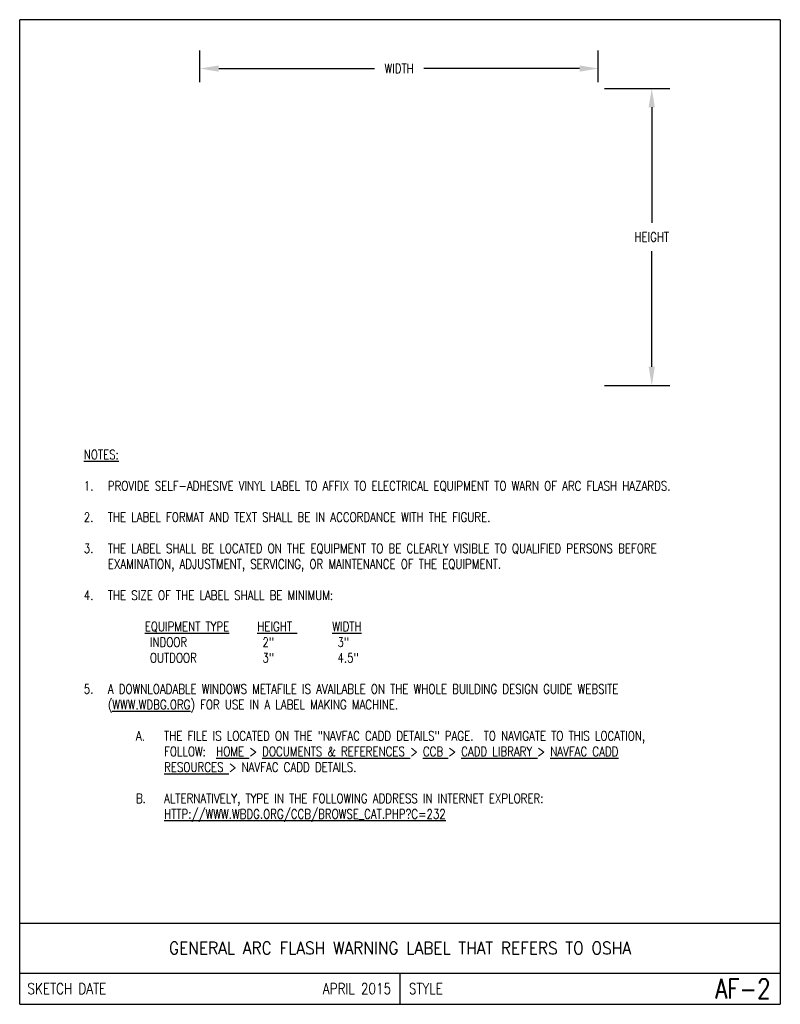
# Model space of a CAD drawing. Extents: x 0 to 7.6, y 0 to 9.85.
import ezdxf
from ezdxf.enums import TextEntityAlignment as Align

# ---------------------------------------------------------------- set-up
doc = ezdxf.new("R2010")
doc.units = 0
doc.header["$MEASUREMENT"] = 0
doc.layers.get('Defpoints').update_dxf_attribs({"linetype": 'CONTINUOUS'})
doc.layers.add('E-DETL', color=2, linetype='CONTINUOUS')
doc.layers.add('E-DETL-TEXT', color=3, linetype='CONTINUOUS')
doc.styles.add('ROMANS', font='ROMANS.SHX', dxfattribs={"width": 0.8})
doc.styles.get("Standard").update_dxf_attribs({"font": 'ROMANS.SHX', "width": 0.8, "height": 0.125})
doc.dimstyles.get("Standard").update_dxf_attribs({"dimtxt": 0.18, "dimasz": 0.18, "dimexe": 0.18, "dimexo": 0.0625, "dimgap": 0.09, "dimtad": 0, "dimtih": 1, "dimtoh": 1, "dimdec": 4, "dimzin": 0, "dimdsep": 46, "dimtxsty": 'Standard', "dimcen": 0.09, "dimadec": 0, "dimazin": 0, "dimtfac": 1, "dimtdec": 4, "dimtofl": 0, "dimtmove": 0, "dimatfit": 3, "dimfxl": 0, "dimtolj": 1, "dimtzin": 0, "dimarcsym": 0})

# ---------------------------------------------------------------- blocks, each defined once
blk = doc.blocks.new('*D0')
at = {"layer": 'Defpoints', "color": 0, "transparency": 16777216}
for p in [(5.7842, 9.3596), (1.8018, 9.1606), (5.7842, 9.1606)]:
    blk.add_point(p, dxfattribs=at)
at = {"layer": 'E-DETL-TEXT', "color": 0, "lineweight": -2, "transparency": 16777216}
for p, q in [((1.8018, 9.2231), (1.8018, 9.5396)), ((5.7842, 9.2231), (5.7842, 9.5396)), ((1.9893, 9.3596), (3.5475, 9.3596)), ((5.5967, 9.3596), (4.0385, 9.3596))]:
    blk.add_line(p, q, dxfattribs=at)
at = {"layer": 'E-DETL-TEXT', "color": 0, "transparency": 16777216}
for points in [[(1.9893, 9.3908), (1.9893, 9.3283), (1.8018, 9.3596)], [(5.5967, 9.3908), (5.5967, 9.3283), (5.7842, 9.3596)]]:
    blk.add_solid(points, dxfattribs=at)
at = {"layer": 'E-DETL-TEXT', "color": 0, "transparency": 16777216, "insert": (3.793, 9.3596), "char_height": 0.125, "attachment_point": 5}
blk.add_mtext('\\A1;{\\H0.75x;WIDTH}', dxfattribs=at)
blk = doc.blocks.new('*D1')
at = {"layer": 'Defpoints', "color": 0, "transparency": 16777216}
for p in [(5.7842, 9.1606), (6.3187, 9.1606), (5.7842, 6.1887)]:
    blk.add_point(p, dxfattribs=at)
at = {"layer": 'E-DETL-TEXT', "color": 0, "lineweight": -2, "transparency": 16777216}
for p, q in [((5.8467, 9.1606), (6.4987, 9.1606)), ((6.3187, 8.9731), (6.3187, 7.8153)), ((6.3187, 6.3762), (6.3187, 7.534)), ((5.8467, 6.1887), (6.4987, 6.1887))]:
    blk.add_line(p, q, dxfattribs=at)
at = {"layer": 'E-DETL-TEXT', "color": 0, "transparency": 16777216}
for points in [[(6.2874, 8.9731), (6.3499, 8.9731), (6.3187, 9.1606)], [(6.2874, 6.3762), (6.3499, 6.3762), (6.3187, 6.1887)]]:
    blk.add_solid(points, dxfattribs=at)
at = {"layer": 'E-DETL-TEXT', "color": 0, "transparency": 16777216, "insert": (6.3187, 7.6747), "char_height": 0.125, "attachment_point": 5}
blk.add_mtext('\\A1;{\\H0.75x;HEIGHT}', dxfattribs=at)

msp = doc.modelspace()

# ---------------------------------------------------------------- linework, layer by layer
at = {"layer": 'E-DETL'}
for p, q in [((7.60362, 9.8484), (0, 9.8484)), ((0, 0), (0, 9.8484)), ((7.60362, 9.8484), (7.60362, 0)), ((0, 0.8125), (7.60362, 0.8125)), ((0, 0.3125), (7.60362, 0.3125)), ((3.80181, 0.3125), (3.80181, 0)), ((0, 0), (7.60362, 0))]:
    msp.add_line(p, q, dxfattribs=at)

# ---------------------------------------------------------------- texts
at = {"layer": 'E-DETL-TEXT', "style": 'ROMANS', "width": 0.9}
msp.add_text('GENERAL ARC FLASH WARNING LABEL THAT REFERS TO OSHA', height=0.125, dxfattribs=at).set_placement((3.80181, 0.5625), align=Align.MIDDLE_CENTER)
at = {"layer": 'E-DETL-TEXT', "style": 'ROMANS', "width": 0.8}
for s, height, p in [('SKETCH DATE', 0.1100001, (0.07725, 0.15625)), ('STYLE', 0.11, (3.8906, 0.15625))]:
    msp.add_text(s, height=height, dxfattribs=at).set_placement(p, align=Align.MIDDLE_LEFT)
for s, height, p in [('APRIL 2015', 0.11, (3.71302, 0.15625)), ('AF-2', 0.196851, (7.50549, 0.15625))]:
    msp.add_text(s, height=height, dxfattribs=at).set_placement(p, align=Align.MIDDLE_RIGHT)
at = {"layer": 'E-DETL-TEXT', "insert": (0.5, 5.54476), "char_height": 0.09375, "width": 6.6036203, "attachment_point": 1}
msp.add_mtext('\\pi-0.2402,l0.3809,t0.3809;{\\LNOTES:\\P}\\P1.^IPROVIDE SELF-ADHESIVE VINYL LABEL TO AFFIX TO ELECTRICAL EQUIPMENT TO WARN OF ARC FLASH HAZARDS.\\P\\pt0.1406,0.4219;\\P\\pt0.3809;2.^ITHE LABEL FORMAT AND TEXT SHALL BE IN ACCORDANCE WITH THE FIGURE.\\P\\P3.^ITHE LABEL SHALL BE LOCATED ON THE EQUIPMENT TO BE CLEARLY VISIBLE TO QUALIFIED PERSONS BEFORE EXAMINATION, ADJUSTMENT, SERVICING, OR MAINTENANCE OF THE EQUIPMENT.\\P\\P4.^ITHE SIZE OF THE LABEL SHALL BE MINIMUM:\\P\\pi0,l0.375,tz;\\P^I{\\LEQUIPMENT TYPE}^I{\\LHEIGHT }^I{\\LWIDTH\\P}^I INDOOR^I^I 2"^I^I 3"\\P^I OUTDOOR^I^I 3"^I^I 4.5"\\P\\P\\pi-0.2402,l0.3809,t0.3809;5.^IA DOWNLOADABLE WINDOWS METAFILE IS AVAILABLE ON THE WHOLE BUILDING DESIGN GUIDE WEBSITE ({\\LWWW.WDBG.ORG}) FOR USE IN A LABEL MAKING MACHINE.\\P\\P\\pi-0.2813,l0.94341,t0.94341;A.^ITHE FILE IS LOCATED ON THE "NAVFAC CADD DETAILS" PAGE.  TO NAVIGATE TO THIS LOCATION, \\P\\pi0,t0.6621,0.94341;FOLLOW:  {\\LHOME }> {\\LDOCUMENTS & REFERENCES }> {\\LCCB }> {\\LCADD LIBRARY }> {\\LNAVFAC CADD \\PRESOURCES }> NAVFAC CADD DETAILS.\\P\\pi-0.4277,l0.6621,t0.6621;\\P\\pi-0.2813,l0.94341,t0.94341;B.^IALTERNATIVELY, TYPE IN THE FOLLOWING ADDRESS IN INTERNET EXPLORER:  \\P\\pi0,t0.6621,0.94341;{\\LHTTP://WWW.WBDG.ORG/CCB/BROWSE_CAT.PHP?C=232}', dxfattribs=at)

# ---------------------------------------------------------------- dimensions: what is measured, and where the dimension line sits
at = {"layer": 'E-DETL-TEXT'}
dim = msp.add_linear_dim(base=(5.78417, 9.35959), p1=(1.80181, 9.16064), p2=(5.78417, 9.16064), text='{\\H0.75x;WIDTH}', dimstyle='Standard', override={"dimtxt": 0.125, "dimasz": 0.1875, "dimgap": 0.09375, "dimcen": 0}, dxfattribs=at)
dim.commit()
dim.dimension.update_dxf_attribs({"geometry": '*D0', "text_midpoint": (3.79299, 9.35959)})
dim = msp.add_linear_dim(base=(6.31866, 9.16064), p1=(5.78417, 6.18869), p2=(5.78417, 9.16064), angle=90, text='{\\H0.75x;HEIGHT}', dimstyle='Standard', override={"dimtxt": 0.125, "dimasz": 0.1875, "dimgap": 0.09375, "dimcen": 0}, dxfattribs=at)
dim.commit()
dim.dimension.update_dxf_attribs({"geometry": '*D1', "text_midpoint": (6.31866, 7.67466)})

doc.saveas('drawing.dxf')
